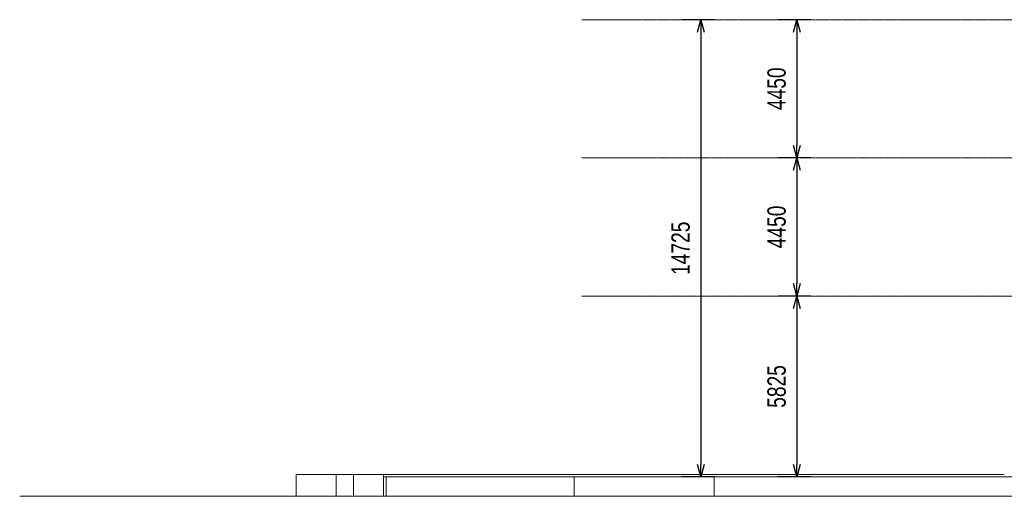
# Model space of a CAD drawing. Header units: millimetres. Extents: x -121668 to 127737, y 1553 to 34854.
# Tile 37 of 94: x 5743 to 37449, y 5000 to 20350. Entities that reach past the tile are written whole.
import ezdxf

# ---------------------------------------------------------------- set-up
doc = ezdxf.new("R2010")
doc.units = ezdxf.units.MM
doc.linetypes.add('Center', pattern=[40, 10, -5, 20, -5])
for name, color, linetype, lineweight in [('A-ANNO-DIMS', 211, 'Continuous', 5), ('A-DETL-THIN', 151, 'Continuous', 9), ('A-FLOR', 192, 'Continuous', 9), ('A-FLOR-LEVL', 51, 'Continuous', 9)]:
    doc.layers.add(name, color=color, linetype=linetype, lineweight=lineweight)
doc.styles.add('Arial MT Light_1', font='txt', dxfattribs={"width": 0.75, "height": 589.6875})
doc.dimstyles.new('Linear_-_3mm_Arial', dxfattribs={"dimscale": 304.8, "dimtxt": 600, "dimasz": 1.312336, "dimexe": 1.968504, "dimexo": 0.0625, "dimgap": 1.148294, "dimtad": 1, "dimdec": 0, "dimzin": 0, "dimdsep": 46, "dimtxsty": 'Arial MT Light_1', "dimblk1": 'OPEN30', "dimblk2": 'OPEN30', "dimsah": 1, "dimcen": 0.09, "dimadec": 0, "dimazin": 0, "dimtfac": 1, "dimtdec": 4, "dimtix": 1, "dimtmove": 0, "dimatfit": 3, "dimfxl": 1.574803, "dimfxlon": 1, "dimtvp": 1, "dimtolj": 1, "dimtzin": 0, "dimarcsym": 2})

# ---------------------------------------------------------------- blocks, each defined once
blk = doc.blocks.new('_Open30')
at = {"color": 0, "linetype": 'ByBlock', "lineweight": -2}
for p, q in [((-1, 0.268), (0, 0)), ((0, 0), (-1, -0.268)), ((0, 0), (-1, 0))]:
    blk.add_line(p, q, dxfattribs=at)
blk = doc.blocks.new('DIMBLOCK14-Copy of GBP_SOUTH ELEVATION')
at = {"layer": 'A-ANNO-DIMS', "color": 0, "lineweight": -2, "transparency": 16777216}
for p, q in [((31219, 20350), (30164, 20350)), ((30764, 19950), (30764, 16300)), ((31219, 15900), (30164, 15900))]:
    blk.add_line(p, q, dxfattribs=at)
at = {"layer": 'Defpoints', "color": 0, "transparency": 16777216}
for p in [(31238, 20350), (30764, 15900), (31238, 15900)]:
    blk.add_point(p, dxfattribs=at)
at = {"layer": 'A-ANNO-DIMS', "color": 0, "lineweight": -2, "transparency": 16777216, "xscale": 400, "yscale": 400, "zscale": 400}
for p, rotation in [((30764, 20350), 90), ((30764, 15900), 270)]:
    blk.add_blockref('_Open30', p, dxfattribs=dict(at, rotation=rotation))
at = {"layer": 'A-ANNO-DIMS', "color": 0, "transparency": 16777216, "insert": (30119, 18125), "char_height": 589.7, "width": 1600, "attachment_point": 5, "rotation": 90, "style": 'Arial MT Light_1'}
blk.add_mtext('\\A1;4450', dxfattribs=at)
blk = doc.blocks.new('DIMBLOCK15-Copy of GBP_SOUTH ELEVATION')
at = {"layer": 'A-ANNO-DIMS', "color": 0, "lineweight": -2, "transparency": 16777216}
for p, q in [((31219, 15900), (30164, 15900)), ((30764, 15500), (30764, 11850)), ((31219, 11450), (30164, 11450))]:
    blk.add_line(p, q, dxfattribs=at)
at = {"layer": 'Defpoints', "color": 0, "transparency": 16777216}
for p in [(31238, 15900), (30764, 11450), (31238, 11450)]:
    blk.add_point(p, dxfattribs=at)
at = {"layer": 'A-ANNO-DIMS', "color": 0, "lineweight": -2, "transparency": 16777216, "xscale": 400, "yscale": 400, "zscale": 400}
for p, rotation in [((30764, 15900), 90), ((30764, 11450), 270)]:
    blk.add_blockref('_Open30', p, dxfattribs=dict(at, rotation=rotation))
at = {"layer": 'A-ANNO-DIMS', "color": 0, "transparency": 16777216, "insert": (30119, 13675), "char_height": 589.7, "width": 1600, "attachment_point": 5, "rotation": 90, "style": 'Arial MT Light_1'}
blk.add_mtext('\\A1;4450', dxfattribs=at)
blk = doc.blocks.new('DIMBLOCK16-Copy of GBP_SOUTH ELEVATION')
at = {"layer": 'A-ANNO-DIMS', "color": 0, "lineweight": -2, "transparency": 16777216}
for p, q in [((31219, 11450), (30164, 11450)), ((30764, 11050), (30764, 6025)), ((31219, 5625), (30164, 5625))]:
    blk.add_line(p, q, dxfattribs=at)
at = {"layer": 'Defpoints', "color": 0, "transparency": 16777216}
for p in [(31238, 11450), (30764, 5625), (31238, 5625)]:
    blk.add_point(p, dxfattribs=at)
at = {"layer": 'A-ANNO-DIMS', "color": 0, "lineweight": -2, "transparency": 16777216, "xscale": 400, "yscale": 400, "zscale": 400}
for p, rotation in [((30764, 11450), 90), ((30764, 5625), 270)]:
    blk.add_blockref('_Open30', p, dxfattribs=dict(at, rotation=rotation))
at = {"layer": 'A-ANNO-DIMS', "color": 0, "transparency": 16777216, "insert": (30119, 8538), "char_height": 589.7, "width": 1600, "attachment_point": 5, "rotation": 90, "style": 'Arial MT Light_1'}
blk.add_mtext('\\A1;5825', dxfattribs=at)
blk = doc.blocks.new('DIMBLOCK17-Copy of GBP_SOUTH ELEVATION')
at = {"layer": 'A-ANNO-DIMS', "color": 0, "lineweight": -2, "transparency": 16777216}
for p, q in [((28129, 20350), (27074, 20350)), ((27674, 19950), (27674, 6025)), ((28129, 5625), (27074, 5625))]:
    blk.add_line(p, q, dxfattribs=at)
at = {"layer": 'Defpoints', "color": 0, "transparency": 16777216}
for p in [(28148, 20350), (27674, 5625), (28148, 5625)]:
    blk.add_point(p, dxfattribs=at)
at = {"layer": 'A-ANNO-DIMS', "color": 0, "lineweight": -2, "transparency": 16777216, "xscale": 400, "yscale": 400, "zscale": 400}
for p, rotation in [((27674, 20350), 90), ((27674, 5625), 270)]:
    blk.add_blockref('_Open30', p, dxfattribs=dict(at, rotation=rotation))
at = {"layer": 'A-ANNO-DIMS', "color": 0, "transparency": 16777216, "insert": (27029, 12988), "char_height": 589.7, "width": 2000, "attachment_point": 5, "rotation": 90, "style": 'Arial MT Light_1'}
blk.add_mtext('\\A1;14725', dxfattribs=at)

msp = doc.modelspace()

# ---------------------------------------------------------------- linework, layer by layer
at = {"layer": 'A-DETL-THIN'}
msp.add_line((125803.9, 5000), (5743.5, 5000), dxfattribs=at)
at = {"layer": 'A-FLOR'}
for p, q in [((14649.6, 5000), (14649.6, 5700)), ((29228.3, 5700), (14649.6, 5700)), ((15939.2, 5700), (15939.2, 5000)), ((16490.8, 5700), (16490.8, 5000)), ((17456, 5000), (17456, 5700)), ((28101.3, 5625), (17456, 5625)), ((17548.8, 5000), (17548.8, 5625)), ((23594.3, 5625), (23594.3, 5000)), ((28101.3, 5000), (28101.3, 5625)), ((37449.3, 5625), (28101.3, 5625)), ((37449.3, 5700), (29228.3, 5700))]:
    msp.add_line(p, q, dxfattribs=at)
at = {"layer": 'A-FLOR-LEVL', "linetype": 'Center', "lineweight": 5}
for p, q in [((23844.7, 20350), (112725.8, 20350)), ((23844.7, 15900), (112725.8, 15900)), ((23844.7, 11450), (112725.8, 11450)), ((23844.7, 5625), (112725.8, 5625))]:
    msp.add_line(p, q, dxfattribs=at)

# ---------------------------------------------------------------- dimensions: what is measured, and where the dimension line sits
at = {"layer": 'A-ANNO-DIMS'}
for base, p1, p2, override, picture, middle in [((27673.5, 5625), (28148.5, 20350), (28148.5, 5625), {"dimpost": '<>', "dimfxl": 14725}, 'DIMBLOCK17-Copy of GBP_SOUTH ELEVATION', (27028.7, 12987.5)), ((30763.5, 15900), (31238.5, 20350), (31238.5, 15900), {"dimpost": '<>', "dimfxl": 4450}, 'DIMBLOCK14-Copy of GBP_SOUTH ELEVATION', (30118.7, 18125)), ((30763.5, 11450), (31238.5, 15900), (31238.5, 11450), {"dimpost": '<>', "dimfxl": 4450}, 'DIMBLOCK15-Copy of GBP_SOUTH ELEVATION', (30118.7, 13675)), ((30763.5, 5625), (31238.5, 11450), (31238.5, 5625), {"dimpost": '<>', "dimfxl": 5825}, 'DIMBLOCK16-Copy of GBP_SOUTH ELEVATION', (30118.7, 8537.5))]:
    dim = msp.add_linear_dim(base=base, p1=p1, p2=p2, angle=90, dimstyle='Linear_-_3mm_Arial', override=override, dxfattribs=at)
    dim.commit()
    dim.dimension.update_dxf_attribs({"geometry": picture, "text_midpoint": middle})

doc.saveas('drawing.dxf')
